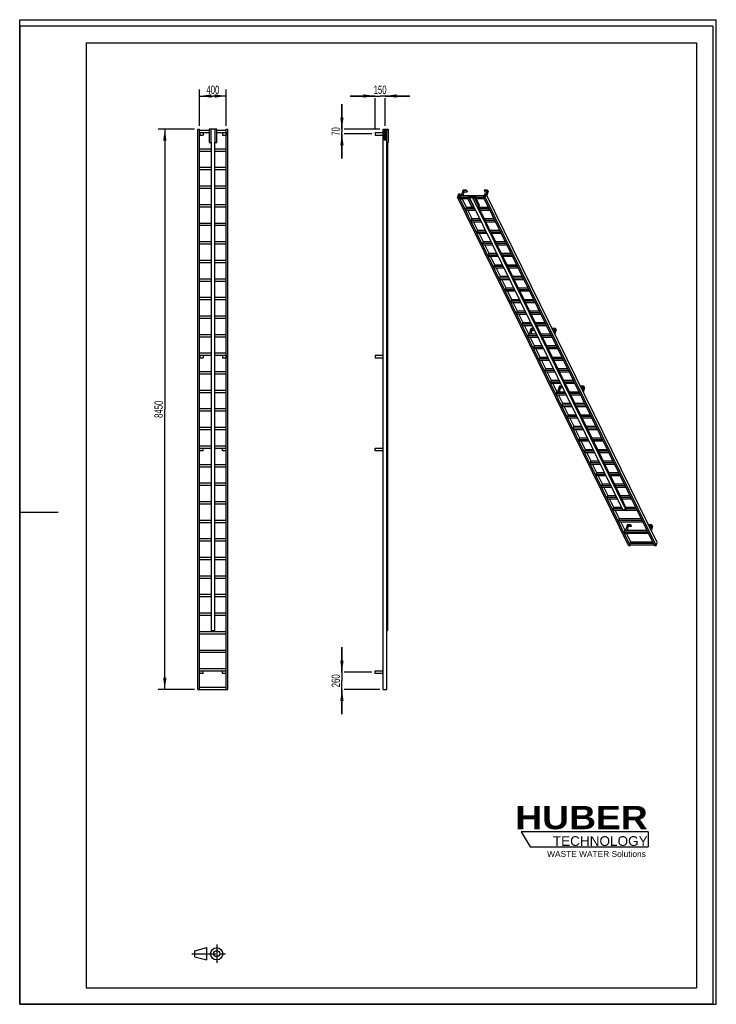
# Model space of a CAD drawing. Header units: millimetres. Extents: x 0 to 10500, y 0 to 14850.
import ezdxf

# ---------------------------------------------------------------- set-up
doc = ezdxf.new("R2010")
doc.units = ezdxf.units.MM
doc.header["$LTSCALE"] = 968
doc.linetypes.add('CENTER', pattern=[0.6, 0.375, -0.075, 0.075, -0.075])
doc.layers.get('0').update_dxf_attribs({"linetype": 'CONTINUOUS'})
for name, color, linetype in [('_2D-BEM', 7, 'CONTINUOUS'), ('_KURVEN', 7, 'CONTINUOUS'), ('HUBER_Logo_BL0', 7, 'CONTINUOUS')]:
    doc.layers.add(name, color=color, linetype=linetype)
doc.styles.get("Standard").update_dxf_attribs({"font": 'txt', "width": 0.7})
doc.styles.add('TEXTSTYLE_2', font='ariblk.ttf')
doc.styles.add('TEXTSTYLE_3', font='arial.ttf')
doc.dimstyles.new('DIMSTYLE_1', dxfattribs={"dimtxt": 125, "dimasz": 175, "dimexe": 2, "dimexo": 1, "dimtad": 1, "dimdec": 1, "dimtxsty": 'STANDARD', "dimblk": '_FILLED', "dimblk1": '_FILLED', "dimblk2": '_FILLED', "dimcen": 0.09, "dimazin": 2, "dimtp": 0.5, "dimtm": 0.5, "dimtfac": 1, "dimtdec": 1, "dimtofl": 0, "dimtmove": 0, "dimatfit": 3, "dimldrblk": '_FILLED', "dimfxl": 1, "dimtolj": 1, "dimarcsym": 0})
doc.dimstyles.new('DIMSTYLE_2', dxfattribs={"dimtxt": 125, "dimasz": 175, "dimexe": 2, "dimexo": 1, "dimtad": 1, "dimdec": 1, "dimtxsty": 'STANDARD', "dimblk": '_FILLED', "dimblk1": '_FILLED', "dimblk2": '_FILLED', "dimcen": 0.09, "dimazin": 2, "dimtp": 2, "dimtm": 2, "dimtfac": 1, "dimtdec": 1, "dimtofl": 0, "dimtmove": 0, "dimatfit": 3, "dimldrblk": '_FILLED', "dimfxl": 1, "dimtolj": 1, "dimarcsym": 0})
doc.dimstyles.new('DIMSTYLE_3', dxfattribs={"dimtxt": 125, "dimasz": 175, "dimexe": 2, "dimexo": 1, "dimtad": 1, "dimdec": 1, "dimtxsty": 'STANDARD', "dimblk": '_FILLED', "dimblk1": '_FILLED', "dimblk2": '_FILLED', "dimcen": 0.09, "dimazin": 2, "dimtp": 0.3, "dimtm": 0.3, "dimtfac": 1, "dimtdec": 1, "dimtofl": 0, "dimtmove": 0, "dimatfit": 3, "dimldrblk": '_FILLED', "dimfxl": 1, "dimtolj": 1, "dimarcsym": 0})

# ---------------------------------------------------------------- blocks, each defined once
blk = doc.blocks.new('HUBER_LOGO_BL0', base_point=(8529, 2524))
at = {"layer": 'HUBER_Logo_BL0', "color": 5, "linetype": 'CONTINUOUS'}
for p, q in [((9471, 2601), (7559, 2601)), ((7559, 2601), (7694, 2376)), ((9471, 2601), (9471, 2376)), ((7694, 2376), (9471, 2376))]:
    blk.add_line(p, q, dxfattribs=at)
at = {"layer": 'HUBER_Logo_BL0', "color": 2, "linetype": 'CONTINUOUS', "attachment_point": 3, "line_spacing_factor": 0.78}
for s, insert, char_height, width, style in [('HUBER\\P\\fArial;\\H146.25;TECHNOLOGY ', (9466, 2992), 351, 1938.36, 'TEXTSTYLE_2'), ('WASTE WATER Solutions', (9438, 2313), 90, 1485.17, 'TEXTSTYLE_3')]:
    blk.add_mtext(s, dxfattribs=dict(at, insert=insert, char_height=char_height, width=width, style=style))
blk = doc.blocks.new('_FILLED')
at = {"color": 0, "linetype": 'BYBLOCK'}
blk.add_solid([(0, 0), (-1, 0.143), (-1, -0.143)], dxfattribs=at)
blk = doc.blocks.new('*D0')
at = {"layer": '_2D-BEM', "color": 2, "linetype": 'CONTINUOUS'}
for p, q in [((2712, 13249), (2712, 13799)), ((2712, 13699), (2912, 13699)), ((3112, 13699), (2912, 13699)), ((3112, 13249), (3112, 13799))]:
    blk.add_line(p, q, dxfattribs=at)
at = {"layer": '_2D-BEM', "color": 2, "linetype": 'CONTINUOUS', "xscale": 175, "yscale": 175, "zscale": 175, "rotation": 180}
blk.add_blockref('_FILLED', (2712, 13699), dxfattribs=at)
at = {"layer": '_2D-BEM', "color": 2, "linetype": 'CONTINUOUS', "xscale": 175, "yscale": 175, "zscale": 175}
blk.add_blockref('_FILLED', (3112, 13699), dxfattribs=at)
at = {"layer": '_2D-BEM', "color": 2, "linetype": 'CONTINUOUS', "insert": (2912, 13855), "char_height": 125, "width": 441.96, "attachment_point": 2, "line_spacing_factor": 0.9}
blk.add_mtext('400', dxfattribs=at)
blk = doc.blocks.new('*D1')
at = {"layer": '_2D-BEM', "color": 2, "linetype": 'CONTINUOUS'}
for p, q in [((2637, 13199), (2087, 13199)), ((2187, 13199), (2187, 8974)), ((2187, 4749), (2187, 8974)), ((2637, 4749), (2087, 4749))]:
    blk.add_line(p, q, dxfattribs=at)
at = {"layer": '_2D-BEM', "color": 2, "linetype": 'CONTINUOUS', "xscale": 175, "yscale": 175, "zscale": 175}
for p, rotation in [((2187, 13199), 90), ((2187, 4749), 270)]:
    blk.add_blockref('_FILLED', p, dxfattribs=dict(at, rotation=rotation))
at = {"layer": '_2D-BEM', "color": 2, "linetype": 'CONTINUOUS', "insert": (2031, 8974), "char_height": 125, "width": 575.89, "attachment_point": 2, "rotation": 90, "line_spacing_factor": 0.9}
blk.add_mtext('8450', dxfattribs=at)
blk = doc.blocks.new('*D2')
at = {"layer": '_2D-BEM', "color": 2, "linetype": 'CONTINUOUS'}
for p, q in [((5357, 13699), (4982, 13699)), ((4982, 13699), (5432, 13699)), ((5357, 13199), (5357, 13667)), ((5882, 13699), (5432, 13699)), ((5507, 13699), (5882, 13699)), ((5507, 13249), (5507, 13667))]:
    blk.add_line(p, q, dxfattribs=at)
at = {"layer": '_2D-BEM', "color": 2, "linetype": 'CONTINUOUS', "xscale": 175, "yscale": 175, "zscale": 175}
blk.add_blockref('_FILLED', (5357, 13699), dxfattribs=at)
at = {"layer": '_2D-BEM', "color": 2, "linetype": 'CONTINUOUS', "xscale": 175, "yscale": 175, "zscale": 175, "rotation": 180}
blk.add_blockref('_FILLED', (5507, 13699), dxfattribs=at)
at = {"layer": '_2D-BEM', "color": 2, "linetype": 'CONTINUOUS', "insert": (5432, 13855), "char_height": 125, "width": 388.39, "attachment_point": 2, "line_spacing_factor": 0.9}
blk.add_mtext('150', dxfattribs=at)
blk = doc.blocks.new('*D3')
at = {"layer": '_2D-BEM', "color": 2, "linetype": 'CONTINUOUS'}
for p, q in [((4857, 5009), (4857, 5384)), ((4857, 5384), (4857, 4879)), ((5307, 5009), (4889, 5009)), ((4857, 4374), (4857, 4879)), ((4857, 4749), (4857, 4374)), ((5429, 4749), (4889, 4749))]:
    blk.add_line(p, q, dxfattribs=at)
at = {"layer": '_2D-BEM', "color": 2, "linetype": 'CONTINUOUS', "xscale": 175, "yscale": 175, "zscale": 175}
for p, rotation in [((4857, 5009), 270), ((4857, 4749), 90)]:
    blk.add_blockref('_FILLED', p, dxfattribs=dict(at, rotation=rotation))
at = {"layer": '_2D-BEM', "color": 2, "linetype": 'CONTINUOUS', "insert": (4701, 4879), "char_height": 125, "width": 441.96, "attachment_point": 2, "rotation": 90, "line_spacing_factor": 0.9}
blk.add_mtext('260', dxfattribs=at)
blk = doc.blocks.new('*D4')
at = {"layer": '_2D-BEM', "color": 2, "linetype": 'CONTINUOUS'}
for p, q in [((4857, 13199), (4857, 13574)), ((4857, 13574), (4857, 13164)), ((4857, 12754), (4857, 13164)), ((4857, 13129), (4857, 12754)), ((5429, 13199), (4889, 13199)), ((5307, 13129), (4889, 13129))]:
    blk.add_line(p, q, dxfattribs=at)
at = {"layer": '_2D-BEM', "color": 2, "linetype": 'CONTINUOUS', "xscale": 175, "yscale": 175, "zscale": 175}
for p, rotation in [((4857, 13199), 270), ((4857, 13129), 90)]:
    blk.add_blockref('_FILLED', p, dxfattribs=dict(at, rotation=rotation))
at = {"layer": '_2D-BEM', "color": 2, "linetype": 'CONTINUOUS', "insert": (4701, 13164), "char_height": 125, "width": 294.64, "attachment_point": 2, "rotation": 90, "line_spacing_factor": 0.9}
blk.add_mtext('70', dxfattribs=at)
blk = doc.blocks.new('PROJEKTIONSMETHODE_1_BL1', base_point=(2850, 762))
at = {"color": 2, "linetype": 'CENTER'}
for p, q in [((2969, 900), (2969, 625)), ((2593, 762), (3107, 762))]:
    blk.add_line(p, q, dxfattribs=at)
at = {"color": 2, "linetype": 'CONTINUOUS'}
for p, q in [((2639, 808), (2822, 854)), ((2639, 717), (2639, 808)), ((2822, 671), (2822, 854)), ((2639, 717), (2822, 671))]:
    blk.add_line(p, q, dxfattribs=at)
for radius in [91.7, 45.8]:
    blk.add_circle((2969, 762), radius, dxfattribs=at)

msp = doc.modelspace()

# ---------------------------------------------------------------- linework, layer by layer
at = {"color": 7, "linetype": 'CONTINUOUS'}
for p, q in [((0, 14850), (10500, 14850)), ((0, 0), (0, 14850)), ((0, 14850), (10500, 14850)), ((0, 0), (0, 14850)), ((10500, 0), (10500, 14850)), ((10500, 0), (10500, 14850)), ((2687.36, 13198.63), (2712.36, 13198.63)), ((2687.36, 4748.63), (2687.36, 13198.63)), ((2712.36, 4748.63), (2712.36, 13198.63)), ((2854.36, 13178.63), (2712.36, 13178.63)), ((2712.36, 13148.63), (2854.36, 13148.63)), ((2712.36, 13108.63), (2714.36, 13108.63)), ((2714.36, 13148.63), (2714.36, 13108.63)), ((2714.36, 13108.63), (2767.36, 13108.63)), ((2767.36, 13148.63), (2767.36, 13108.63)), ((2854.36, 13198.63), (2854.36, 12998.63)), ((2884.36, 13198.63), (2854.36, 13198.63)), ((2884.36, 12998.63), (2884.36, 13198.63)), ((2940.36, 13198.63), (2884.36, 13198.63)), ((2970.36, 13198.63), (2940.36, 13198.63)), ((2940.36, 13198.63), (2940.36, 12998.63)), ((2970.36, 12998.63), (2970.36, 13198.63)), ((3112.36, 13178.63), (2970.36, 13178.63)), ((2970.36, 13148.63), (3112.36, 13148.63)), ((3057.36, 13148.63), (3057.36, 13108.63)), ((3057.36, 13108.63), (3110.36, 13108.63)), ((3110.36, 13148.63), (3110.36, 13108.63)), ((3110.36, 13108.63), (3112.36, 13108.63)), ((3112.36, 13198.63), (3137.36, 13198.63)), ((3112.36, 4748.63), (3112.36, 13198.63)), ((3137.36, 4748.63), (3137.36, 13198.63)), ((5357.44, 13148.63), (5357.44, 13108.63)), ((5357.44, 13148.63), (5478.94, 13148.63)), ((5357.44, 13108.63), (5478.94, 13108.63)), ((5478.94, 13198.63), (5535.94, 13198.63)), ((5478.94, 4748.63), (5478.94, 13198.63)), ((5535.94, 4748.63), (5535.94, 13198.63)), ((5535.94, 13198.63), (5552.44, 13198.63)), ((5552.44, 13198.63), (5552.44, 12998.63)), ((2854.36, 12998.63), (2884.36, 12998.63)), ((2884.36, 12998.63), (2884.36, 5638.63)), ((2940.36, 12998.63), (2970.36, 12998.63)), ((2940.36, 5638.63), (2940.36, 12998.63)), ((5535.94, 12998.63), (5552.44, 12998.63)), ((5546.44, 12998.63), (5546.44, 5638.63)), ((2884.36, 12898.63), (2712.36, 12898.63)), ((2712.36, 12868.63), (2884.36, 12868.63)), ((3112.36, 12898.63), (2940.36, 12898.63)), ((2940.36, 12868.63), (3112.36, 12868.63)), ((2884.36, 12618.63), (2712.36, 12618.63)), ((2712.36, 12588.63), (2884.36, 12588.63)), ((3112.36, 12618.63), (2940.36, 12618.63)), ((2940.36, 12588.63), (3112.36, 12588.63)), ((2884.36, 12338.63), (2712.36, 12338.63)), ((3112.36, 12338.63), (2940.36, 12338.63)), ((2712.36, 12308.63), (2884.36, 12308.63)), ((2940.36, 12308.63), (3112.36, 12308.63)), ((6615.28, 12216.54), (6601.48, 12171.89)), ((6638.3, 12216.54), (6615.28, 12216.54)), ((6624.5, 12171.89), (6638.3, 12216.54)), ((6641.13, 12193.54), (6633.87, 12170.04)), ((6649.59, 12193.54), (6638.3, 12216.54)), ((6999.62, 12193.54), (6641.13, 12193.54)), ((6682.97, 12280.64), (6656.05, 12193.54)), ((6657.89, 12193.54), (6684.32, 12279.07)), ((6696.52, 12254.21), (6677.78, 12193.54)), ((6733.62, 12280.64), (6682.97, 12280.64)), ((6684.32, 12279.07), (6696.52, 12254.21)), ((6684.32, 12279.07), (6733.14, 12279.07)), ((6696.52, 12254.21), (6745.34, 12254.21)), ((6733.14, 12279.07), (6733.62, 12280.64)), ((6733.14, 12279.07), (6745.34, 12254.21)), ((6733.62, 12280.64), (6745.83, 12255.77)), ((6745.34, 12254.21), (6745.83, 12255.77)), ((6758.56, 12182.47), (6751.3, 12158.97)), ((6758.56, 12182.47), (6865.41, 12182.47)), ((6865.41, 12182.47), (6858.14, 12158.97)), ((6871.51, 12170.04), (6865.41, 12182.47)), ((7006.73, 12216.54), (6992.93, 12171.89)), ((7000.73, 12280.64), (7000.25, 12279.07)), ((7000.25, 12279.07), (7012.45, 12254.21)), ((7000.25, 12279.07), (7049.06, 12279.07)), ((7051.39, 12280.64), (7000.73, 12280.64)), ((7029.75, 12216.54), (7006.73, 12216.54)), ((7012.45, 12254.21), (7041.38, 12254.21)), ((7015.96, 12171.89), (7029.75, 12216.54)), ((7049.06, 12279.07), (7029.74, 12216.55)), ((9607.36, 6963.94), (7029.75, 12216.54)), ((7030.88, 12214.26), (7051.39, 12280.64)), ((7043.08, 12189.39), (7063.59, 12255.77)), ((7051.39, 12280.64), (7063.59, 12255.77)), ((2884.36, 12058.63), (2712.36, 12058.63)), ((2712.36, 12028.63), (2884.36, 12028.63)), ((3112.36, 12058.63), (2940.36, 12058.63)), ((2940.36, 12028.63), (3112.36, 12028.63)), ((9179.08, 6919.29), (6601.48, 12171.89)), ((6601.48, 12171.89), (6624.5, 12171.89)), ((9202.11, 6919.29), (6624.5, 12171.89)), ((6754.72, 12170.04), (6633.87, 12170.04)), ((6643.02, 12151.39), (6633.87, 12170.04)), ((6643.02, 12151.39), (6755.02, 12151.39)), ((6658.86, 12138.27), (6652.42, 12151.39)), ((6654.26, 12151.39), (6660.7, 12138.27)), ((6658.86, 12138.27), (6660.7, 12138.27)), ((6664.75, 12151.39), (6660.7, 12138.27)), ((6735, 12019.49), (6670.28, 12151.39)), ((6751.3, 12158.97), (6812.31, 12034.65)), ((6778.93, 12158.97), (6751.3, 12158.97)), ((6780.38, 12163.67), (6778.93, 12158.97)), ((6839.94, 12034.65), (6778.93, 12158.97)), ((6831.96, 12163.67), (6780.38, 12163.67)), ((6780.38, 12163.67), (6841.39, 12039.35)), ((6812.31, 12034.65), (6839.94, 12034.65)), ((6831.96, 12163.67), (6830.51, 12158.97)), ((6830.51, 12158.97), (6891.52, 12034.65)), ((6858.14, 12158.97), (6830.51, 12158.97)), ((6841.39, 12039.35), (6839.94, 12034.65)), ((6841.39, 12039.35), (9086.5, 7464.3)), ((6919.15, 12034.65), (6858.14, 12158.97)), ((6993.84, 12170.04), (6871.51, 12170.04)), ((6880.66, 12151.39), (6871.51, 12170.04)), ((6926.41, 12058.15), (6880.66, 12151.39)), ((6880.66, 12151.39), (7002.99, 12151.39)), ((6891.52, 12034.65), (6919.15, 12034.65)), ((9138.08, 7464.3), (6895.28, 12034.65)), ((6929.29, 11995.99), (6910.31, 12034.65)), ((6926.41, 12058.15), (6919.15, 12034.65)), ((9570.53, 6919.29), (6992.93, 12171.89)), ((6992.93, 12171.89), (7015.96, 12171.89)), ((9593.56, 6919.29), (7015.96, 12171.89)), ((6726.55, 12019.49), (6719.28, 11995.99)), ((6728.44, 11977.34), (6719.28, 11995.99)), ((6862.67, 11995.99), (6719.28, 11995.99)), ((6851.14, 12019.49), (6726.55, 12019.49)), ((6728.44, 11977.34), (6871.82, 11977.34)), ((6820.42, 11845.43), (6755.69, 11977.34)), ((7067.72, 12019.49), (6917.75, 12019.49)), ((7079.25, 11995.99), (6929.29, 11995.99)), ((6938.44, 11977.34), (6929.29, 11995.99)), ((7014.7, 11821.94), (6938.44, 11977.34)), ((6938.44, 11977.34), (7088.4, 11977.34)), ((2884.36, 11778.63), (2712.36, 11778.63)), ((2712.36, 11748.63), (2884.36, 11748.63)), ((3112.36, 11778.63), (2940.36, 11778.63)), ((2940.36, 11748.63), (3112.36, 11748.63)), ((6811.96, 11845.43), (6804.7, 11821.94)), ((6813.85, 11803.29), (6804.7, 11821.94)), ((6948.08, 11821.94), (6804.7, 11821.94)), ((6936.55, 11845.43), (6811.96, 11845.43)), ((6813.85, 11803.29), (6957.23, 11803.29)), ((6905.83, 11671.38), (6841.1, 11803.29)), ((7153.13, 11845.43), (7003.17, 11845.43)), ((7164.66, 11821.94), (7014.7, 11821.94)), ((7023.85, 11803.29), (7014.7, 11821.94)), ((7100.11, 11647.88), (7023.85, 11803.29)), ((7023.85, 11803.29), (7173.81, 11803.29)), ((6897.37, 11671.38), (6890.11, 11647.88)), ((6899.26, 11629.24), (6890.11, 11647.88)), ((7033.5, 11647.88), (6890.11, 11647.88)), ((7021.96, 11671.38), (6897.37, 11671.38)), ((6899.26, 11629.24), (7042.65, 11629.24)), ((6991.24, 11497.33), (6926.51, 11629.24)), ((7238.54, 11671.38), (7088.58, 11671.38)), ((7250.08, 11647.88), (7100.11, 11647.88)), ((7109.26, 11629.24), (7100.11, 11647.88)), ((7185.52, 11473.83), (7109.26, 11629.24)), ((7109.26, 11629.24), (7259.23, 11629.24)), ((2884.36, 11498.63), (2712.36, 11498.63)), ((2712.36, 11468.63), (2884.36, 11468.63)), ((3112.36, 11498.63), (2940.36, 11498.63)), ((2940.36, 11468.63), (3112.36, 11468.63)), ((6982.78, 11497.33), (6975.52, 11473.83)), ((6984.67, 11455.19), (6975.52, 11473.83)), ((7118.91, 11473.83), (6975.52, 11473.83)), ((7107.37, 11497.33), (6982.78, 11497.33)), ((6984.67, 11455.19), (7128.06, 11455.19)), ((7076.65, 11323.28), (7011.92, 11455.19)), ((7323.95, 11497.33), (7173.99, 11497.33)), ((7335.49, 11473.83), (7185.52, 11473.83)), ((7194.67, 11455.19), (7185.52, 11473.83)), ((7270.93, 11299.78), (7194.67, 11455.19)), ((7194.67, 11455.19), (7344.64, 11455.19)), ((7068.19, 11323.28), (7060.93, 11299.78)), ((7070.08, 11281.13), (7060.93, 11299.78)), ((7204.32, 11299.78), (7060.93, 11299.78)), ((7192.79, 11323.28), (7068.19, 11323.28)), ((7409.37, 11323.28), (7259.4, 11323.28)), ((7420.9, 11299.78), (7270.93, 11299.78)), ((7280.08, 11281.13), (7270.93, 11299.78)), ((2884.36, 11218.63), (2712.36, 11218.63)), ((2712.36, 11188.63), (2884.36, 11188.63)), ((3112.36, 11218.63), (2940.36, 11218.63)), ((2940.36, 11188.63), (3112.36, 11188.63)), ((7070.08, 11281.13), (7213.47, 11281.13)), ((7162.06, 11149.23), (7097.33, 11281.13)), ((7153.61, 11149.23), (7146.34, 11125.73)), ((7278.2, 11149.23), (7153.61, 11149.23)), ((7356.35, 11125.73), (7280.08, 11281.13)), ((7280.08, 11281.13), (7430.05, 11281.13)), ((7494.78, 11149.23), (7344.81, 11149.23)), ((7289.73, 11125.73), (7146.34, 11125.73)), ((7155.49, 11107.08), (7146.34, 11125.73)), ((7155.49, 11107.08), (7298.88, 11107.08)), ((7247.47, 10975.18), (7182.75, 11107.08)), ((7506.31, 11125.73), (7356.35, 11125.73)), ((7365.5, 11107.08), (7356.35, 11125.73)), ((7441.76, 10951.68), (7365.5, 11107.08)), ((7365.5, 11107.08), (7515.46, 11107.08)), ((2884.36, 10938.63), (2712.36, 10938.63)), ((2712.36, 10908.63), (2884.36, 10908.63)), ((3112.36, 10938.63), (2940.36, 10938.63)), ((2940.36, 10908.63), (3112.36, 10908.63)), ((7239.02, 10975.18), (7231.75, 10951.68)), ((7240.91, 10933.03), (7231.75, 10951.68)), ((7375.14, 10951.68), (7231.75, 10951.68)), ((7363.61, 10975.18), (7239.02, 10975.18)), ((7240.91, 10933.03), (7384.29, 10933.03)), ((7332.89, 10801.13), (7268.16, 10933.03)), ((7580.19, 10975.18), (7430.22, 10975.18)), ((7591.72, 10951.68), (7441.76, 10951.68)), ((7450.91, 10933.03), (7441.76, 10951.68)), ((7527.17, 10777.63), (7450.91, 10933.03)), ((7450.91, 10933.03), (7600.87, 10933.03)), ((7324.43, 10801.13), (7317.17, 10777.63)), ((7326.32, 10758.98), (7317.17, 10777.63)), ((7460.55, 10777.63), (7317.17, 10777.63)), ((7449.02, 10801.13), (7324.43, 10801.13)), ((7326.32, 10758.98), (7469.71, 10758.98)), ((7418.3, 10627.08), (7353.57, 10758.98)), ((7665.6, 10801.13), (7515.64, 10801.13)), ((7677.13, 10777.63), (7527.17, 10777.63)), ((7536.32, 10758.98), (7527.17, 10777.63)), ((7612.58, 10603.58), (7536.32, 10758.98)), ((7536.32, 10758.98), (7686.28, 10758.98)), ((2884.36, 10658.63), (2712.36, 10658.63)), ((2712.36, 10628.63), (2884.36, 10628.63)), ((3112.36, 10658.63), (2940.36, 10658.63)), ((2940.36, 10628.63), (3112.36, 10628.63)), ((7409.84, 10627.08), (7402.58, 10603.58)), ((7411.73, 10584.93), (7402.58, 10603.58)), ((7545.97, 10603.58), (7402.58, 10603.58)), ((7534.43, 10627.08), (7409.84, 10627.08)), ((7411.73, 10584.93), (7555.12, 10584.93)), ((7503.71, 10453.03), (7438.98, 10584.93)), ((7751.01, 10627.08), (7601.05, 10627.08)), ((7762.55, 10603.58), (7612.58, 10603.58)), ((7621.73, 10584.93), (7612.58, 10603.58)), ((7697.99, 10429.53), (7621.73, 10584.93)), ((7621.73, 10584.93), (7771.7, 10584.93)), ((7495.25, 10453.03), (7487.99, 10429.53)), ((7497.14, 10410.88), (7487.99, 10429.53)), ((7631.38, 10429.53), (7487.99, 10429.53)), ((7619.85, 10453.03), (7495.25, 10453.03)), ((7497.14, 10410.88), (7640.53, 10410.88)), ((7589.12, 10278.98), (7524.39, 10410.88)), ((7836.43, 10453.03), (7686.46, 10453.03)), ((7707.14, 10410.88), (7697.99, 10429.53)), ((7847.96, 10429.53), (7697.99, 10429.53)), ((7783.4, 10255.48), (7707.14, 10410.88)), ((7707.14, 10410.88), (7857.11, 10410.88)), ((2884.36, 10378.63), (2712.36, 10378.63)), ((2712.36, 10348.63), (2884.36, 10348.63)), ((3112.36, 10378.63), (2940.36, 10378.63)), ((2940.36, 10348.63), (3112.36, 10348.63)), ((7580.66, 10278.98), (7573.4, 10255.48)), ((7582.55, 10236.83), (7573.4, 10255.48)), ((7716.79, 10255.48), (7573.4, 10255.48)), ((7705.26, 10278.98), (7580.66, 10278.98)), ((7921.84, 10278.98), (7771.87, 10278.98)), ((7792.55, 10236.83), (7783.4, 10255.48)), ((7933.37, 10255.48), (7783.4, 10255.48)), ((2884.36, 10098.63), (2712.36, 10098.63)), ((3112.36, 10098.63), (2940.36, 10098.63)), ((7582.55, 10236.83), (7725.94, 10236.83)), ((7674.53, 10104.93), (7609.8, 10236.83)), ((7666.08, 10104.93), (7658.81, 10081.43)), ((7790.67, 10104.93), (7666.08, 10104.93)), ((7707.91, 10192.03), (7680.99, 10104.93)), ((7682.83, 10104.93), (7709.26, 10190.46)), ((7721.47, 10165.6), (7702.72, 10104.93)), ((7747.93, 10192.03), (7707.91, 10192.03)), ((7709.26, 10190.46), (7748.69, 10190.46)), ((7709.26, 10190.46), (7721.47, 10165.6)), ((7721.47, 10165.6), (7760.9, 10165.6)), ((7868.82, 10081.43), (7792.55, 10236.83)), ((7792.55, 10236.83), (7942.52, 10236.83)), ((8007.25, 10104.93), (7857.28, 10104.93)), ((8025.67, 10192.03), (8025.19, 10190.46)), ((8025.19, 10190.46), (8037.39, 10165.6)), ((8025.19, 10190.46), (8074, 10190.46)), ((8076.33, 10192.03), (8025.67, 10192.03)), ((8037.39, 10165.6), (8066.32, 10165.6)), ((8074, 10190.46), (8054.69, 10127.95)), ((8055.82, 10125.65), (8076.33, 10192.03)), ((8068.02, 10100.78), (8088.53, 10167.16)), ((8076.33, 10192.03), (8088.53, 10167.16)), ((2712.36, 10068.63), (2884.36, 10068.63)), ((2940.36, 10068.63), (3112.36, 10068.63)), ((7667.96, 10062.78), (7658.81, 10081.43)), ((7802.2, 10081.43), (7658.81, 10081.43)), ((7667.96, 10062.78), (7811.35, 10062.78)), ((7683.8, 10049.66), (7677.36, 10062.78)), ((7679.2, 10062.78), (7685.64, 10049.66)), ((7683.8, 10049.66), (7685.64, 10049.66)), ((7689.69, 10062.78), (7685.64, 10049.66)), ((7759.94, 9930.88), (7695.22, 10062.78)), ((7877.97, 10062.78), (7868.82, 10081.43)), ((8018.78, 10081.43), (7868.82, 10081.43)), ((7954.23, 9907.38), (7877.97, 10062.78)), ((7877.97, 10062.78), (8027.93, 10062.78)), ((2884.36, 9818.63), (2712.36, 9818.63)), ((3112.36, 9818.63), (2940.36, 9818.63)), ((7751.49, 9930.88), (7744.23, 9907.38)), ((7753.38, 9888.73), (7744.23, 9907.38)), ((7887.61, 9907.38), (7744.23, 9907.38)), ((7876.08, 9930.88), (7751.49, 9930.88)), ((7753.38, 9888.73), (7896.76, 9888.73)), ((7845.36, 9756.83), (7780.63, 9888.73)), ((8092.66, 9930.88), (7942.7, 9930.88)), ((7963.38, 9888.73), (7954.23, 9907.38)), ((8104.19, 9907.38), (7954.23, 9907.38)), ((8039.64, 9733.33), (7963.38, 9888.73)), ((7963.38, 9888.73), (8113.34, 9888.73)), ((2712.36, 9788.63), (2884.36, 9788.63)), ((2712.36, 9748.63), (2714.36, 9748.63)), ((2714.36, 9788.63), (2714.36, 9748.63)), ((2714.36, 9748.63), (2767.36, 9748.63)), ((2767.36, 9788.63), (2767.36, 9748.63)), ((2940.36, 9788.63), (3112.36, 9788.63)), ((3057.36, 9788.63), (3057.36, 9748.63)), ((3057.36, 9748.63), (3110.36, 9748.63)), ((3110.36, 9788.63), (3110.36, 9748.63)), ((3110.36, 9748.63), (3112.36, 9748.63)), ((5357.44, 9788.63), (5357.44, 9748.63)), ((5357.44, 9788.63), (5478.94, 9788.63)), ((5357.44, 9748.63), (5478.94, 9748.63)), ((7836.9, 9756.83), (7829.64, 9733.33)), ((7838.79, 9714.68), (7829.64, 9733.33)), ((7973.02, 9733.33), (7829.64, 9733.33)), ((7961.49, 9756.83), (7836.9, 9756.83)), ((7838.79, 9714.68), (7982.18, 9714.68)), ((7930.77, 9582.77), (7866.04, 9714.68)), ((8178.07, 9756.83), (8028.11, 9756.83)), ((8048.79, 9714.68), (8039.64, 9733.33)), ((8189.6, 9733.33), (8039.64, 9733.33)), ((8125.05, 9559.27), (8048.79, 9714.68)), ((8048.79, 9714.68), (8198.76, 9714.68)), ((2884.36, 9538.63), (2712.36, 9538.63)), ((2712.36, 9508.63), (2884.36, 9508.63)), ((3112.36, 9538.63), (2940.36, 9538.63)), ((2940.36, 9508.63), (3112.36, 9508.63)), ((7922.31, 9582.77), (7915.05, 9559.27)), ((7924.2, 9540.63), (7915.05, 9559.27)), ((8058.44, 9559.27), (7915.05, 9559.27)), ((8046.9, 9582.77), (7922.31, 9582.77)), ((7924.2, 9540.63), (8067.59, 9540.63)), ((8016.18, 9408.72), (7951.45, 9540.63)), ((8263.48, 9582.77), (8113.52, 9582.77)), ((8134.2, 9540.63), (8125.05, 9559.27)), ((8275.02, 9559.27), (8125.05, 9559.27)), ((8210.46, 9385.22), (8134.2, 9540.63)), ((8134.2, 9540.63), (8284.17, 9540.63)), ((8007.72, 9408.72), (8000.46, 9385.22)), ((8009.61, 9366.58), (8000.46, 9385.22)), ((8143.85, 9385.22), (8000.46, 9385.22)), ((8132.32, 9408.72), (8007.72, 9408.72)), ((8009.61, 9366.58), (8153, 9366.58)), ((8101.59, 9234.67), (8036.86, 9366.58)), ((8348.9, 9408.72), (8198.93, 9408.72)), ((8219.61, 9366.58), (8210.46, 9385.22)), ((8360.43, 9385.22), (8210.46, 9385.22)), ((8295.87, 9211.17), (8219.61, 9366.58)), ((8219.61, 9366.58), (8369.58, 9366.58)), ((2884.36, 9258.63), (2712.36, 9258.63)), ((2712.36, 9228.63), (2884.36, 9228.63)), ((3112.36, 9258.63), (2940.36, 9258.63)), ((2940.36, 9228.63), (3112.36, 9228.63)), ((8093.13, 9234.67), (8085.87, 9211.17)), ((8095.02, 9192.52), (8085.87, 9211.17)), ((8229.26, 9211.17), (8085.87, 9211.17)), ((8217.73, 9234.67), (8093.13, 9234.67)), ((8134.96, 9321.77), (8108.05, 9234.67)), ((8109.89, 9234.67), (8136.32, 9320.21)), ((8148.52, 9295.34), (8129.78, 9234.67)), ((8174.98, 9321.77), (8134.96, 9321.77)), ((8148.52, 9295.34), (8136.32, 9320.21)), ((8136.32, 9320.21), (8175.75, 9320.21)), ((8187.95, 9295.34), (8148.52, 9295.34)), ((8434.31, 9234.67), (8284.34, 9234.67)), ((8305.03, 9192.52), (8295.87, 9211.17)), ((8445.84, 9211.17), (8295.87, 9211.17)), ((8452.73, 9321.77), (8452.25, 9320.21)), ((8464.45, 9295.34), (8452.25, 9320.21)), ((8452.25, 9320.21), (8501.06, 9320.21)), ((8503.39, 9321.77), (8452.73, 9321.77)), ((8493.38, 9295.34), (8464.45, 9295.34)), ((8501.06, 9320.21), (8481.74, 9257.7)), ((8482.88, 9255.39), (8503.39, 9321.77)), ((8515.59, 9296.91), (8495.08, 9230.53)), ((8515.59, 9296.91), (8503.39, 9321.77)), ((8095.02, 9192.52), (8238.41, 9192.52)), ((8110.86, 9179.41), (8104.42, 9192.52)), ((8112.7, 9179.41), (8106.26, 9192.52)), ((8112.7, 9179.41), (8110.86, 9179.41)), ((8116.75, 9192.52), (8112.7, 9179.41)), ((8187, 9060.62), (8122.27, 9192.52)), ((8178.55, 9060.62), (8171.28, 9037.12)), ((8303.14, 9060.62), (8178.55, 9060.62)), ((8381.29, 9037.12), (8305.03, 9192.52)), ((8305.03, 9192.52), (8454.99, 9192.52)), ((8519.72, 9060.62), (8369.75, 9060.62)), ((2884.36, 8978.63), (2712.36, 8978.63)), ((2712.36, 8948.63), (2884.36, 8948.63)), ((3112.36, 8978.63), (2940.36, 8978.63)), ((2940.36, 8948.63), (3112.36, 8948.63)), ((8180.44, 9018.47), (8171.28, 9037.12)), ((8314.67, 9037.12), (8171.28, 9037.12)), ((8180.44, 9018.47), (8323.82, 9018.47)), ((8272.41, 8886.57), (8207.69, 9018.47)), ((8390.44, 9018.47), (8381.29, 9037.12)), ((8531.25, 9037.12), (8381.29, 9037.12)), ((8466.7, 8863.07), (8390.44, 9018.47)), ((8390.44, 9018.47), (8540.4, 9018.47)), ((8263.96, 8886.57), (8256.7, 8863.07)), ((8400.08, 8863.07), (8256.7, 8863.07)), ((8265.85, 8844.42), (8256.7, 8863.07)), ((8388.55, 8886.57), (8263.96, 8886.57)), ((8265.85, 8844.42), (8409.23, 8844.42)), ((8357.83, 8712.52), (8293.1, 8844.42)), ((8605.13, 8886.57), (8455.17, 8886.57)), ((8475.85, 8844.42), (8466.7, 8863.07)), ((8616.66, 8863.07), (8466.7, 8863.07)), ((8552.11, 8689.02), (8475.85, 8844.42)), ((8475.85, 8844.42), (8625.81, 8844.42)), ((2884.36, 8698.63), (2712.36, 8698.63)), ((2712.36, 8668.63), (2884.36, 8668.63)), ((3112.36, 8698.63), (2940.36, 8698.63)), ((2940.36, 8668.63), (3112.36, 8668.63)), ((8349.37, 8712.52), (8342.11, 8689.02)), ((8485.49, 8689.02), (8342.11, 8689.02)), ((8351.26, 8670.37), (8342.11, 8689.02)), ((8473.96, 8712.52), (8349.37, 8712.52)), ((8351.26, 8670.37), (8494.65, 8670.37)), ((8443.24, 8538.47), (8378.51, 8670.37)), ((8690.54, 8712.52), (8540.58, 8712.52)), ((8561.26, 8670.37), (8552.11, 8689.02)), ((8702.07, 8689.02), (8552.11, 8689.02)), ((8637.52, 8514.97), (8561.26, 8670.37)), ((8561.26, 8670.37), (8711.23, 8670.37)), ((8434.78, 8538.47), (8427.52, 8514.97)), ((8570.91, 8514.97), (8427.52, 8514.97)), ((8436.67, 8496.32), (8427.52, 8514.97)), ((8559.37, 8538.47), (8434.78, 8538.47)), ((8436.67, 8496.32), (8580.06, 8496.32)), ((8528.65, 8364.42), (8463.92, 8496.32)), ((8775.95, 8538.47), (8625.99, 8538.47)), ((8646.67, 8496.32), (8637.52, 8514.97)), ((8787.49, 8514.97), (8637.52, 8514.97)), ((8722.93, 8340.92), (8646.67, 8496.32)), ((8646.67, 8496.32), (8796.64, 8496.32)), ((2884.36, 8418.63), (2712.36, 8418.63)), ((2712.36, 8388.63), (2884.36, 8388.63)), ((2714.36, 8348.63), (2712.36, 8348.63)), ((2714.36, 8348.63), (2714.36, 8388.63)), ((2767.36, 8348.63), (2714.36, 8348.63)), ((2767.36, 8348.63), (2767.36, 8388.63)), ((3112.36, 8418.63), (2940.36, 8418.63)), ((2940.36, 8388.63), (3112.36, 8388.63)), ((3057.36, 8348.63), (3057.36, 8388.63)), ((3110.36, 8348.63), (3057.36, 8348.63)), ((3110.36, 8348.63), (3110.36, 8388.63)), ((3112.36, 8348.63), (3110.36, 8348.63)), ((5357.44, 8348.63), (5357.44, 8388.63)), ((5357.44, 8388.63), (5478.94, 8388.63)), ((5478.94, 8348.63), (5357.44, 8348.63)), ((8520.19, 8364.42), (8512.93, 8340.92)), ((8522.08, 8322.27), (8512.93, 8340.92)), ((8656.32, 8340.92), (8512.93, 8340.92)), ((8644.79, 8364.42), (8520.19, 8364.42)), ((8522.08, 8322.27), (8665.47, 8322.27)), ((8614.06, 8190.37), (8549.33, 8322.27)), ((8861.37, 8364.42), (8711.4, 8364.42)), ((8732.08, 8322.27), (8722.93, 8340.92)), ((8872.9, 8340.92), (8722.93, 8340.92)), ((8808.34, 8166.87), (8732.08, 8322.27)), ((8732.08, 8322.27), (8882.05, 8322.27)), ((8605.6, 8190.37), (8598.34, 8166.87)), ((8730.2, 8190.37), (8605.6, 8190.37)), ((8946.78, 8190.37), (8796.81, 8190.37)), ((2884.36, 8138.63), (2712.36, 8138.63)), ((2712.36, 8108.63), (2884.36, 8108.63)), ((3112.36, 8138.63), (2940.36, 8138.63)), ((2940.36, 8108.63), (3112.36, 8108.63)), ((8607.49, 8148.22), (8598.34, 8166.87)), ((8741.73, 8166.87), (8598.34, 8166.87)), ((8607.49, 8148.22), (8750.88, 8148.22)), ((8699.47, 8016.32), (8634.75, 8148.22)), ((8817.5, 8148.22), (8808.34, 8166.87)), ((8958.31, 8166.87), (8808.34, 8166.87)), ((8893.76, 7992.82), (8817.5, 8148.22)), ((8817.5, 8148.22), (8967.46, 8148.22)), ((8691.02, 8016.32), (8683.75, 7992.82)), ((8827.14, 7992.82), (8683.75, 7992.82)), ((8692.91, 7974.17), (8683.75, 7992.82)), ((8815.61, 8016.32), (8691.02, 8016.32)), ((8692.91, 7974.17), (8836.29, 7974.17)), ((8784.89, 7842.27), (8720.16, 7974.17)), ((9032.19, 8016.32), (8882.22, 8016.32)), ((8902.91, 7974.17), (8893.76, 7992.82)), ((9043.72, 7992.82), (8893.76, 7992.82)), ((8979.17, 7818.77), (8902.91, 7974.17)), ((8902.91, 7974.17), (9052.87, 7974.17)), ((2884.36, 7858.63), (2712.36, 7858.63)), ((2712.36, 7828.63), (2884.36, 7828.63)), ((3112.36, 7858.63), (2940.36, 7858.63)), ((2940.36, 7828.63), (3112.36, 7828.63)), ((8776.43, 7842.27), (8769.17, 7818.77)), ((8912.55, 7818.77), (8769.17, 7818.77)), ((8778.32, 7800.12), (8769.17, 7818.77)), ((8901.02, 7842.27), (8776.43, 7842.27)), ((8778.32, 7800.12), (8921.7, 7800.12)), ((8870.3, 7668.22), (8805.57, 7800.12)), ((9117.6, 7842.27), (8967.64, 7842.27)), ((8988.32, 7800.12), (8979.17, 7818.77)), ((9129.13, 7818.77), (8979.17, 7818.77)), ((9064.58, 7644.72), (8988.32, 7800.12)), ((8988.32, 7800.12), (9138.28, 7800.12)), ((2884.36, 7578.63), (2712.36, 7578.63)), ((3112.36, 7578.63), (2940.36, 7578.63)), ((8861.84, 7668.22), (8854.58, 7644.72)), ((8997.96, 7644.72), (8854.58, 7644.72)), ((8863.73, 7626.07), (8854.58, 7644.72)), ((8986.43, 7668.22), (8861.84, 7668.22)), ((8863.73, 7626.07), (9007.12, 7626.07)), ((8955.71, 7494.17), (8890.98, 7626.07)), ((9203.01, 7668.22), (9053.05, 7668.22)), ((9073.73, 7626.07), (9064.58, 7644.72)), ((9214.54, 7644.72), (9064.58, 7644.72)), ((9143.89, 7483.1), (9073.73, 7626.07)), ((9073.73, 7626.07), (9223.7, 7626.07)), ((2712.36, 7548.63), (2884.36, 7548.63)), ((2940.36, 7548.63), (3112.36, 7548.63)), ((8947.25, 7494.17), (8939.99, 7470.67)), ((9083.38, 7470.67), (8939.99, 7470.67)), ((8949.14, 7452.02), (8939.99, 7470.67)), ((9071.84, 7494.17), (8947.25, 7494.17)), ((8949.14, 7452.02), (9309.11, 7452.02)), ((9041.12, 7320.11), (8976.39, 7452.02)), ((9086.5, 7464.3), (9138.08, 7464.3)), ((9143.89, 7483.1), (9138.08, 7464.3)), ((9288.42, 7494.17), (9138.46, 7494.17)), ((9299.96, 7470.67), (9140.05, 7470.67)), ((2884.36, 7298.63), (2712.36, 7298.63)), ((3112.36, 7298.63), (2940.36, 7298.63)), ((9032.66, 7320.11), (9025.4, 7296.61)), ((9385.37, 7296.61), (9025.4, 7296.61)), ((9034.55, 7277.97), (9025.4, 7296.61)), ((9373.84, 7320.11), (9032.66, 7320.11)), ((9034.55, 7277.97), (9394.52, 7277.97)), ((9126.53, 7146.06), (9061.8, 7277.97)), ((2712.36, 7268.63), (2884.36, 7268.63)), ((2940.36, 7268.63), (3112.36, 7268.63)), ((9118.07, 7146.06), (9110.81, 7122.56)), ((9459.25, 7146.06), (9118.07, 7146.06)), ((9159.91, 7233.16), (9132.99, 7146.06)), ((9134.83, 7146.06), (9161.26, 7231.6)), ((9173.46, 7206.73), (9154.72, 7146.06)), ((9210.56, 7233.16), (9159.91, 7233.16)), ((9173.46, 7206.73), (9161.26, 7231.6)), ((9161.26, 7231.6), (9210.08, 7231.6)), ((9222.28, 7206.73), (9173.46, 7206.73)), ((9210.08, 7231.6), (9210.56, 7233.16)), ((9222.28, 7206.73), (9210.08, 7231.6)), ((9222.77, 7208.3), (9210.56, 7233.16)), ((9222.77, 7208.3), (9222.28, 7206.73)), ((9477.67, 7233.16), (9477.19, 7231.6)), ((9489.39, 7206.73), (9477.19, 7231.6)), ((9477.19, 7231.6), (9526, 7231.6)), ((9528.33, 7233.16), (9477.67, 7233.16)), ((9518.32, 7206.73), (9489.39, 7206.73)), ((9526, 7231.6), (9506.69, 7169.09)), ((9507.82, 7166.78), (9528.33, 7233.16)), ((9540.53, 7208.3), (9520.02, 7141.92)), ((9540.53, 7208.3), (9528.33, 7233.16)), ((2884.36, 7018.63), (2712.36, 7018.63)), ((2712.36, 6988.63), (2884.36, 6988.63)), ((3112.36, 7018.63), (2940.36, 7018.63)), ((2940.36, 6988.63), (3112.36, 6988.63)), ((9470.78, 7122.56), (9110.81, 7122.56)), ((9119.96, 7103.92), (9110.81, 7122.56)), ((9119.96, 7103.92), (9479.93, 7103.92)), ((9135.8, 7090.8), (9129.36, 7103.92)), ((9137.64, 7090.8), (9131.2, 7103.92)), ((9137.64, 7090.8), (9135.8, 7090.8)), ((9141.69, 7103.92), (9137.64, 7090.8)), ((9211.94, 6972.01), (9147.22, 7103.92)), ((9179.08, 6919.29), (9202.11, 6919.29)), ((9203.49, 6972.01), (9196.22, 6948.51)), ((9556.19, 6948.51), (9196.22, 6948.51)), ((9205.38, 6929.86), (9196.22, 6948.51)), ((9202.11, 6919.29), (9205.38, 6929.86)), ((9544.66, 6972.01), (9203.49, 6972.01)), ((9205.38, 6929.86), (9565.34, 6929.86)), ((9570.53, 6919.29), (9593.56, 6919.29)), ((9593.56, 6919.29), (9607.36, 6963.94)), ((2884.36, 6738.63), (2712.36, 6738.63)), ((2712.36, 6708.63), (2884.36, 6708.63)), ((3112.36, 6738.63), (2940.36, 6738.63)), ((2940.36, 6708.63), (3112.36, 6708.63)), ((2884.36, 6458.63), (2712.36, 6458.63)), ((2712.36, 6428.63), (2884.36, 6428.63)), ((3112.36, 6458.63), (2940.36, 6458.63)), ((2940.36, 6428.63), (3112.36, 6428.63)), ((2884.36, 6178.63), (2712.36, 6178.63)), ((2712.36, 6148.63), (2884.36, 6148.63)), ((3112.36, 6178.63), (2940.36, 6178.63)), ((2940.36, 6148.63), (3112.36, 6148.63)), ((2884.36, 5898.63), (2712.36, 5898.63)), ((2712.36, 5868.63), (2884.36, 5868.63)), ((3112.36, 5898.63), (2940.36, 5898.63)), ((2940.36, 5868.63), (3112.36, 5868.63)), ((3112.36, 5618.63), (2712.36, 5618.63)), ((2712.36, 5588.63), (3112.36, 5588.63)), ((2884.36, 5638.63), (2940.36, 5638.63)), ((5535.94, 5638.63), (5546.44, 5638.63)), ((3112.36, 5338.63), (2712.36, 5338.63)), ((2712.36, 5308.63), (3112.36, 5308.63)), ((3112.36, 5058.63), (2712.36, 5058.63)), ((2712.36, 5028.63), (3112.36, 5028.63)), ((2714.36, 4988.63), (2712.36, 4988.63)), ((2714.36, 4988.63), (2714.36, 5028.63)), ((2767.36, 4988.63), (2714.36, 4988.63)), ((2767.36, 4988.63), (2767.36, 5028.63)), ((3057.36, 4988.63), (3057.36, 5028.63)), ((3110.36, 4988.63), (3057.36, 4988.63)), ((3110.36, 4988.63), (3110.36, 5028.63)), ((3112.36, 4988.63), (3110.36, 4988.63)), ((5357.44, 4988.63), (5357.44, 5028.63)), ((5357.44, 5028.63), (5478.94, 5028.63)), ((5478.94, 4988.63), (5357.44, 4988.63)), ((3112.36, 4778.63), (2712.36, 4778.63)), ((2687.36, 4748.63), (2712.36, 4748.63)), ((2712.36, 4748.63), (3112.36, 4748.63)), ((3112.36, 4748.63), (3137.36, 4748.63)), ((5478.94, 4748.63), (5535.94, 4748.63)), ((0, 0), (10500, 0)), ((0, 0), (10500, 0))]:
    msp.add_line(p, q, dxfattribs=at)
at = {"color": 3, "linetype": 'CONTINUOUS'}
for p, q in [((0, 14750), (0, 7425)), ((10450, 14750), (0, 14750)), ((10450, 14750), (10450, 0)), ((0, 7425), (0, 0)), ((0, 7425), (580, 7425)), ((10450, 0), (0, 0))]:
    msp.add_line(p, q, dxfattribs=at)
at = {"color": 5, "linetype": 'CONTINUOUS'}
for p, q in [((1000, 14500), (10200, 14500)), ((1000, 14500), (1000, 250)), ((10200, 14500), (10200, 250)), ((1000, 250), (10200, 250))]:
    msp.add_line(p, q, dxfattribs=at)
at = {"layer": '_KURVEN', "color": 4, "linetype": 'CONTINUOUS'}
for p, q in [((5492.44, 13178.63), (5492.44, 13038.63)), ((5522.44, 13178.63), (5492.44, 13178.63)), ((5497.44, 13153.35), (5497.44, 13143.05)), ((5497.44, 13143.05), (5517.44, 13143.05)), ((5501.71, 13139.34), (5497.44, 13139.34)), ((5497.44, 13139.34), (5497.44, 13122.78)), ((5497.44, 13122.78), (5517.44, 13122.78)), ((5497.44, 13112.64), (5497.44, 13101.07)), ((5497.44, 13101.07), (5517.44, 13101.07)), ((5497.44, 13096.96), (5497.44, 13090.8)), ((5509.37, 13096.96), (5497.44, 13096.96)), ((5497.44, 13090.8), (5509.65, 13090.8)), ((5509.65, 13083.96), (5497.44, 13083.96)), ((5497.44, 13083.96), (5497.44, 13077.8)), ((5497.44, 13077.8), (5509.37, 13077.8)), ((5517.44, 13073.68), (5497.44, 13073.68)), ((5497.44, 13073.68), (5497.44, 13067.47)), ((5501.48, 13149.26), (5501.48, 13151.97)), ((5505.55, 13149.26), (5501.48, 13149.26)), ((5501.49, 13107.31), (5501.49, 13110.03)), ((5505.29, 13107.31), (5501.49, 13107.31)), ((5501.71, 13128.97), (5501.71, 13139.34)), ((5504.89, 13128.97), (5501.71, 13128.97)), ((5508.97, 13138.59), (5504.89, 13138.59)), ((5504.89, 13138.59), (5504.89, 13128.97)), ((5505.29, 13109.99), (5505.29, 13107.31)), ((5505.55, 13151.86), (5505.55, 13149.26)), ((5508.97, 13128.97), (5508.97, 13138.59)), ((5512.91, 13128.97), (5508.97, 13128.97)), ((5509.09, 13107.31), (5509.09, 13110.44)), ((5513.15, 13107.31), (5509.09, 13107.31)), ((5509.33, 13149.26), (5509.33, 13149.8)), ((5517.44, 13149.26), (5509.33, 13149.26)), ((5511.33, 13152.43), (5517.44, 13155.74)), ((5517.44, 13162.72), (5511.66, 13159.72)), ((5517.44, 13139.64), (5512.91, 13139.64)), ((5512.91, 13139.64), (5512.91, 13128.97)), ((5513.15, 13110.46), (5513.15, 13107.31)), ((5517.44, 13155.74), (5517.44, 13162.72)), ((5517.44, 13143.05), (5517.44, 13149.26)), ((5517.44, 13122.78), (5517.44, 13139.64)), ((5517.44, 13101.07), (5517.44, 13111.74)), ((5517.44, 13067.47), (5517.44, 13073.68)), ((5522.44, 13038.63), (5522.44, 13178.63)), ((5492.44, 13038.63), (5522.44, 13038.63)), ((5497.44, 13067.47), (5504.44, 13067.47)), ((5504.44, 13060.72), (5497.44, 13060.72)), ((5497.44, 13060.72), (5497.44, 13054.54)), ((5497.44, 13054.54), (5517.44, 13054.54)), ((5504.44, 13067.47), (5504.44, 13060.72)), ((5509.35, 13060.72), (5509.35, 13067.47)), ((5509.35, 13067.47), (5517.44, 13067.47)), ((5517.44, 13060.72), (5509.35, 13060.72)), ((5517.44, 13054.54), (5517.44, 13060.72))]:
    msp.add_line(p, q, dxfattribs=at)
for points in [[(5497.44, 13153.35), (5497.44, 13155.26), (5497.61, 13156.72), (5497.93, 13157.73)], [(5497.44, 13112.64), (5497.44, 13114.56), (5497.92, 13116.04), (5498.88, 13117.07)], [(5497.93, 13157.73), (5498.26, 13158.74), (5498.88, 13159.54), (5499.77, 13160.17)], [(5498.88, 13117.07), (5499.83, 13118.11), (5501.02, 13118.63), (5502.42, 13118.63)], [(5499.77, 13160.17), (5500.65, 13160.78), (5501.73, 13161.1), (5503, 13161.1)], [(5502, 13154.27), (5501.66, 13153.87), (5501.48, 13153.09), (5501.48, 13151.97)], [(5501.99, 13112), (5501.66, 13111.62), (5501.49, 13110.96), (5501.49, 13110.03)], [(5503.35, 13112.57), (5502.78, 13112.57), (5502.31, 13112.38), (5501.99, 13112)], [(5503.49, 13154.89), (5502.85, 13154.89), (5502.35, 13154.69), (5502, 13154.27)], [(5502.42, 13118.63), (5503.61, 13118.63), (5504.62, 13118.26), (5505.47, 13117.53)], [(5503, 13161.1), (5504.11, 13161.1), (5505.07, 13160.85), (5505.88, 13160.38)], [(5504.8, 13112), (5504.47, 13112.38), (5503.98, 13112.57), (5503.35, 13112.57)], [(5504.65, 13154.5), (5504.32, 13154.75), (5503.92, 13154.89), (5503.49, 13154.89)], [(5505.28, 13153.5), (5505.19, 13153.91), (5504.99, 13154.24), (5504.65, 13154.5)], [(5505.29, 13109.99), (5505.29, 13110.95), (5505.12, 13111.62), (5504.8, 13112)], [(5505.55, 13151.86), (5505.55, 13152.13), (5505.46, 13152.68), (5505.28, 13153.5)], [(5505.47, 13117.53), (5506.04, 13117.03), (5506.47, 13116.31), (5506.8, 13115.37)], [(5505.88, 13160.38), (5506.68, 13159.91), (5507.33, 13159.26), (5507.83, 13158.43)], [(5506.8, 13115.37), (5507.16, 13116.8), (5507.74, 13117.85), (5508.59, 13118.53)], [(5507.83, 13158.43), (5508.15, 13157.91), (5508.41, 13157.18), (5508.62, 13156.25)], [(5508.59, 13118.53), (5509.43, 13119.22), (5510.49, 13119.56), (5511.75, 13119.56)], [(5508.62, 13156.25), (5508.88, 13156.99), (5509.12, 13157.54), (5509.36, 13157.87)], [(5509.64, 13112.71), (5509.28, 13112.27), (5509.09, 13111.52), (5509.09, 13110.44)], [(5509.8, 13151.31), (5509.49, 13150.87), (5509.33, 13150.36), (5509.33, 13149.8)], [(5509.36, 13157.87), (5509.53, 13158.1), (5509.87, 13158.42), (5510.42, 13158.86)], [(5509.37, 13096.96), (5510.55, 13096.96), (5511.66, 13096.77), (5512.71, 13096.4)], [(5512.75, 13078.37), (5511.47, 13077.99), (5510.35, 13077.8), (5509.37, 13077.8)], [(5511.06, 13113.36), (5510.47, 13113.36), (5509.99, 13113.14), (5509.64, 13112.71)], [(5512.22, 13089.88), (5511.62, 13090.48), (5510.76, 13090.8), (5509.65, 13090.8)], [(5509.65, 13083.96), (5510.74, 13083.96), (5511.59, 13084.26), (5512.2, 13084.86)], [(5511.33, 13152.43), (5510.54, 13152.01), (5510.03, 13151.64), (5509.8, 13151.31)], [(5510.42, 13158.86), (5510.95, 13159.28), (5511.36, 13159.57), (5511.66, 13159.72)], [(5512.59, 13112.71), (5512.2, 13113.14), (5511.7, 13113.36), (5511.06, 13113.36)], [(5511.75, 13119.56), (5512.79, 13119.56), (5513.73, 13119.31), (5514.55, 13118.83)], [(5512.2, 13084.86), (5512.82, 13085.46), (5513.12, 13086.31), (5513.12, 13087.39)], [(5513.12, 13087.39), (5513.12, 13088.45), (5512.82, 13089.28), (5512.22, 13089.88)], [(5513.15, 13110.46), (5513.15, 13111.52), (5512.97, 13112.27), (5512.59, 13112.71)], [(5512.71, 13096.4), (5513.76, 13096.04), (5514.67, 13095.46), (5515.46, 13094.67)], [(5515.05, 13079.68), (5514.31, 13079.04), (5513.54, 13078.6), (5512.75, 13078.37)], [(5514.55, 13118.83), (5515.38, 13118.34), (5516.04, 13117.69), (5516.52, 13116.86)], [(5516.78, 13081.81), (5516.37, 13081.03), (5515.79, 13080.32), (5515.05, 13079.68)], [(5515.46, 13094.67), (5516.26, 13093.88), (5516.8, 13093.06), (5517.12, 13092.2)], [(5516.52, 13116.86), (5516.82, 13116.34), (5517.03, 13115.55), (5517.17, 13114.51)], [(5517.58, 13084.69), (5517.44, 13083.54), (5517.18, 13082.57), (5516.78, 13081.81)], [(5517.12, 13092.2), (5517.55, 13091), (5517.78, 13089.56), (5517.78, 13087.88)], [(5517.17, 13114.51), (5517.36, 13113.12), (5517.44, 13112.19), (5517.44, 13111.74)], [(5517.78, 13087.88), (5517.78, 13086.9), (5517.72, 13085.83), (5517.58, 13084.69)]]:
    msp.add_open_spline(points, degree=3, dxfattribs=at)

# ---------------------------------------------------------------- block references
at = {"color": 2, "linetype": 'CONTINUOUS'}
msp.add_blockref('PROJEKTIONSMETHODE_1_BL1', (2850, 762.5), dxfattribs=at)
at = {"layer": 'HUBER_Logo_BL0'}
msp.add_blockref('HUBER_LOGO_BL0', (8528.98, 2523.87), dxfattribs=at)

# ---------------------------------------------------------------- dimensions: what is measured, and where the dimension line sits
at = {"layer": '_2D-BEM', "color": 2, "linetype": 'CONTINUOUS'}
for base, p1, p2, picture, middle in [((3112.36, 13698.63), (2712.36, 13247.63), (3112.36, 13247.63), '*D0', (2894.5, 13698.63)), ((5507.44, 13698.63), (5357.44, 13197.63), (5507.44, 13247.63), '*D2', (5414.59, 13698.63))]:
    dim = msp.add_linear_dim(base=base, p1=p1, p2=p2, dimstyle='DIMSTYLE_1', dxfattribs=at)
    dim.commit()
    dim.dimension.update_dxf_attribs({"geometry": picture, "text_midpoint": middle, "dimtype": 160})
for base, p1, p2, angle, dimstyle, picture, middle in [((4857.44, 13128.63), (5429.94, 13198.63), (5308.44, 13128.63), 270, 'DIMSTYLE_3', '*D4', (4857.44, 13145.77)), ((2187.36, 13198.63), (2638.36, 4748.63), (2638.36, 13198.63), 90, 'DIMSTYLE_2', '*D1', (2187.36, 8955.77)), ((4857.44, 5008.63), (5429.94, 4748.63), (5308.44, 5008.63), 90, 'DIMSTYLE_1', '*D3', (4857.44, 4860.77))]:
    dim = msp.add_linear_dim(base=base, p1=p1, p2=p2, angle=angle, dimstyle=dimstyle, dxfattribs=at)
    dim.commit()
    dim.dimension.update_dxf_attribs({"geometry": picture, "text_midpoint": middle, "dimtype": 160})

doc.saveas('drawing.dxf')
